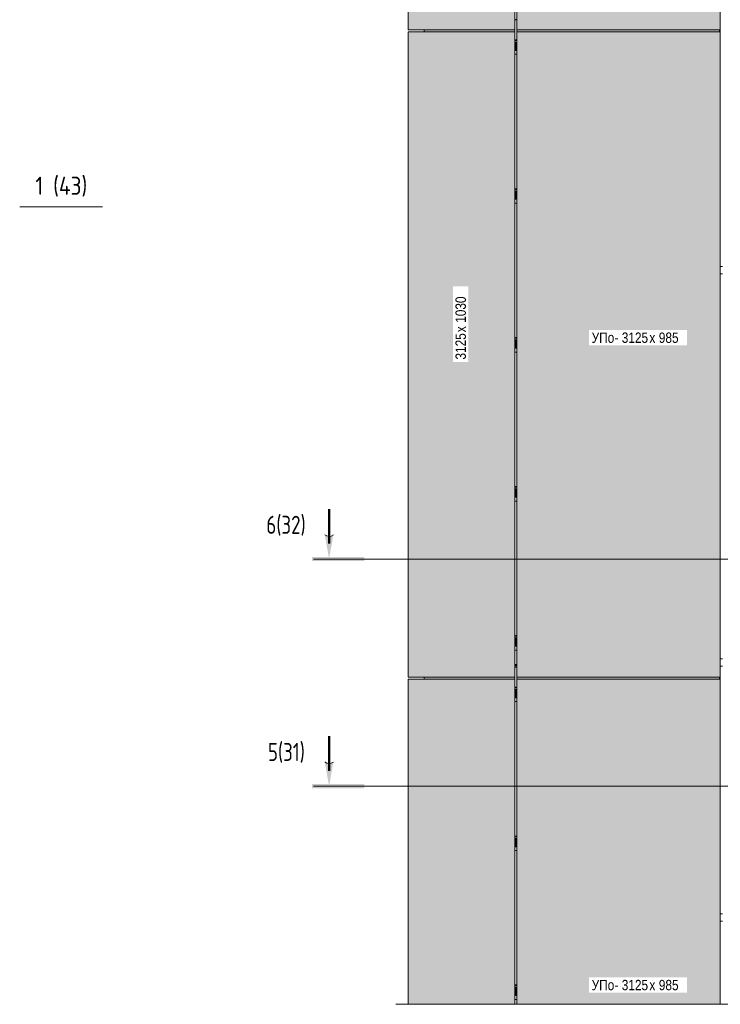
# Model space of a CAD drawing. Header units: millimetres. Extents: x -2868579 to -2846151, y -246116 to 18020.
# Tile 12 of 16: x -2862987 to -2859597, y 9290 to 14059. Entities that reach past the tile are written whole.
import ezdxf

# ---------------------------------------------------------------- set-up
doc = ezdxf.new("R2010")
doc.units = ezdxf.units.MM
for name, color, linetype, lineweight in [('Марки по нескольким категориям', 7, 'Continuous', 9), ('Обобщенные модели', 7, 'Continuous', 18), ('Разрезы', 7, 'Continuous', 9), ('Типовые аннотации', 7, 'Continuous', 18), ('Фрагменты', 7, 'Continuous', 9), ('Элементы узлов', 7, 'Continuous', 18)]:
    doc.layers.add(name, color=color, linetype=linetype, lineweight=lineweight)
doc.styles.add('Arial Narrow', font='ARIALN.TTF', dxfattribs={"height": 49.99999999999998})
doc.styles.add('GOST Common', font='GOST_Common.ttf', dxfattribs={"width": 0.9, "height": 87.5})
doc.styles.add('GOST Common_1', font='GOST_Common.ttf', dxfattribs={"width": 0.8, "height": 87.49999999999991})

# ---------------------------------------------------------------- blocks, each defined once
blk = doc.blocks.new('Прямая форма - 662371-20656914-К1Ф2_ Схема раскладки облицовки1')
at = {"layer": 'Обобщенные модели'}
for p, q in [((-7373088.093256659, 9728.424640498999), (-7373098.57039092, 9728.424640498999)), ((-7373098.57039092, 9693.424640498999), (-7373088.093769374, 9693.424640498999)), ((-7373098.57039092, 9693.424640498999), (-7373088.093769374, 9693.424640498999))]:
    blk.add_line(p, q, dxfattribs=at)
blk = doc.blocks.new('Прямая форма - 839338-20656998-К1Ф2_ Схема раскладки облицовки1')
at = {"layer": 'Обобщенные модели'}
for p, q in [((-7373086.991043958, 12863.424640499), (-7373098.57039092, 12863.424640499)), ((-7373098.57039092, 12828.424640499), (-7373086.990839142, 12828.424640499)), ((-7373086.990839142, 12828.424640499), (-7373098.57039092, 12828.424640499)), ((-7371439.49272242, 12833.73183602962), (-7371439.49272242, 12840.13497417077)), ((-7373036.698922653, 12783.77979894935), (-7373036.698922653, 10973.7736961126)), ((-7373086.990839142, 10963.424640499), (-7373098.57039092, 10963.424640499)), ((-7373086.990839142, 10963.424640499), (-7373098.57039092, 10963.424640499)), ((-7373098.57039092, 10928.424640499), (-7373086.990839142, 10928.424640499))]:
    blk.add_line(p, q, dxfattribs=at)
blk = doc.blocks.new('Корп2_Кассета выпуклая - Корп2_Кассета выпуклая_Цвет DESIGN D2-21297818-К1Ф2_ Схема раскладки облицовки1')
at = {"layer": 'Обобщенные модели', "true_color": 0xf7fbf5}
for points in [[(-7374608.119817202, 10875.13497417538), (-7374093.119817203, 10875.13497417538), (-7374093.119817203, 14000.13497417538), (-7374608.119817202, 14000.13497417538), (-7374608.119817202, 10962.9227255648)], [(-7374107.375953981, 14000.13497417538), (-7374093.119817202, 14000.13497417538), (-7374093.119817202, 14010.13497417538), (-7374531.94779743, 14010.13497417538), (-7374531.94779743, 14000.13497417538), (-7374180.839286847, 14000.13497417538)]]:
    blk.add_hatch(color=7, dxfattribs=at).paths.add_polyline_path(points)
at = {"layer": 'Обобщенные модели'}
for p, q in [((-7374608.119817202, 13998.13497417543), (-7374608.119817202, 14000.13497417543)), ((-7374093.119817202, 14000.13497417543), (-7374608.119817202, 14000.13497417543)), ((-7374608.119817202, 10875.13497417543), (-7374608.119817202, 13998.13497417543)), ((-7374531.94779743, 14010.13497417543), (-7374531.94779743, 14000.13497417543)), ((-7374093.119817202, 14010.13497417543), (-7374093.119817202, 14000.13497417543)), ((-7374093.119817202, 10875.13497417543), (-7374093.119817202, 14000.13497417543)), ((-7374093.119817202, 10875.13497417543), (-7374608.119817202, 10875.13497417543))]:
    blk.add_line(p, q, dxfattribs=at)
blk = doc.blocks.new('HILTI_s_Композит_тип_УПо - Тип УПоБ D2-21298463-К1Ф2_ Схема раскладки облицовки1')
at = {"layer": 'Обобщенные модели', "true_color": 0xf7fbf5}
for points in [[(-7373102.57039092, 14000.13497417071), (-7373102.583190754, 14010.1348436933), (-7374083.570390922, 14010.1349741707), (-7374083.570390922, 14000.13497417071), (-7373152.352626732, 14000.13497417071)], [(-7374083.570390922, 10875.1349741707), (-7373098.570390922, 10875.1349741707), (-7373098.570390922, 14010.1349741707), (-7373102.57039092, 14010.1349741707), (-7373102.57039092, 14000.13497417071), (-7374083.570390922, 14000.13497417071), (-7374083.570390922, 10894.58008805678)]]:
    blk.add_hatch(color=7, dxfattribs=at).paths.add_polyline_path(points)
at = {"layer": 'Обобщенные модели'}
for p, q in [((-7374083.570390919, 14000.13497417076), (-7374083.570390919, 14010.13497417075)), ((-7374083.570390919, 10875.13497417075), (-7374083.570390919, 14000.13497417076)), ((-7374083.570390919, 14000.13497417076), (-7373102.570390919, 14000.13497417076)), ((-7373102.570390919, 14010.13497417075), (-7373102.570390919, 14000.13497417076)), ((-7373098.57039092, 14010.13497417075), (-7373102.570390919, 14010.13497417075)), ((-7373098.57039092, 14010.13497417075), (-7373098.57039092, 10875.13497417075)), ((-7374083.570390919, 10875.13497417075), (-7373098.57039092, 10875.13497417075))]:
    blk.add_line(p, q, dxfattribs=at)
blk = doc.blocks.new('HILTI_s_Композит_тип_УПо - Тип УПоБ D2-V34-К1Ф2_ Схема раскладки облицовки1')
at = {"layer": 'Обобщенные модели', "true_color": 0xf7fbf5}
for points in [[(-7373102.57039092, 10865.1349741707), (-7373102.583190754, 10875.1348436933), (-7374083.570390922, 10875.13497417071), (-7374083.570390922, 10865.1349741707), (-7373152.352626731, 10865.1349741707)], [(-7374083.570390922, 9290.497253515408), (-7373098.570390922, 9290.497253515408), (-7373098.570390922, 10875.1349741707), (-7373102.57039092, 10875.1349741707), (-7373102.57039092, 10865.1349741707), (-7374083.570390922, 10865.1349741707), (-7374083.570390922, 9322.699425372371)]]:
    blk.add_hatch(color=7, dxfattribs=at).paths.add_polyline_path(points)
at = {"layer": 'Обобщенные модели'}
for p, q in [((-7374083.570390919, 10865.13497417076), (-7374083.570390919, 10875.13497417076)), ((-7373102.570390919, 10875.13497417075), (-7373102.570390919, 10865.13497417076)), ((-7373098.57039092, 10875.13497417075), (-7373102.570390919, 10875.13497417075)), ((-7373098.57039092, 10875.13497417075), (-7373098.57039092, 9290.497253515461)), ((-7374083.570390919, 9290.497253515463), (-7374083.570390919, 10865.13497417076)), ((-7374083.570390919, 10865.13497417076), (-7373102.570390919, 10865.13497417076))]:
    blk.add_line(p, q, dxfattribs=at)
blk = doc.blocks.new('Корп2_Кассета выпуклая - Корп2_Кассета выпуклая_Цвет DESIGN D2-V36-К1Ф2_ Схема раскладки облицовки1')
at = {"layer": 'Обобщенные модели', "true_color": 0xf7fbf5}
for points in [[(-7374107.375953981, 10865.13497417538), (-7374093.119817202, 10865.13497417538), (-7374093.119817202, 10875.13497417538), (-7374531.94779743, 10875.13497417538), (-7374531.94779743, 10865.13497417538), (-7374144.107620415, 10865.13497417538)], [(-7374107.375953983, 9290.497253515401), (-7374093.119817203, 9290.497253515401), (-7374093.119817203, 10865.13497417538), (-7374608.119817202, 10865.13497417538), (-7374608.119817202, 9290.497253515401), (-7374144.107620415, 9290.497253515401)]]:
    blk.add_hatch(color=7, dxfattribs=at).paths.add_polyline_path(points)
at = {"layer": 'Обобщенные модели'}
for p, q in [((-7374531.94779743, 10875.13497417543), (-7374531.94779743, 10865.13497417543)), ((-7374093.119817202, 10875.13497417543), (-7374093.119817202, 10865.13497417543)), ((-7374608.119817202, 10863.13497417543), (-7374608.119817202, 10865.13497417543)), ((-7374093.119817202, 10865.13497417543), (-7374608.119817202, 10865.13497417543)), ((-7374608.119817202, 9290.497253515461), (-7374608.119817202, 10863.13497417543)), ((-7374093.119817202, 9290.497253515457), (-7374093.119817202, 10865.13497417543))]:
    blk.add_line(p, q, dxfattribs=at)
blk = doc.blocks.new('HILTI_s_Салазка_MFT-CCF - Салазка MFT-CCF S58-7804795-К1Ф2_ Схема раскладки облицовки1')
at = {"layer": 'Обобщенные модели'}
for p, q in [((-7374093.119817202, 11076.68715386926), (-7374083.570390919, 11076.68715386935)), ((-7374083.570390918, 11073.22305225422), (-7374093.119817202, 11073.22305225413)), ((-7374093.119817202, 11049.66716127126), (-7374089.205127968, 11049.6671612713)), ((-7374089.204848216, 11046.20305965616), (-7374093.119817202, 11046.20305965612)), ((-7374086.204848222, 11049.66716127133), (-7374083.570390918, 11049.66716127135)), ((-7374083.570390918, 11046.20305965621), (-7374086.204848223, 11046.20305965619)), ((-7374093.119817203, 11006.13497234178), (-7374083.570390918, 11006.13497234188))]:
    blk.add_line(p, q, dxfattribs=at)
blk = doc.blocks.new('HILTI_s_Профиль_MFT-RP - Усиленный профиль MFT-RP-58 77x50 L-21565047-К1Ф2_ Схема раскладки облицовки1')
at = {"layer": 'Обобщенные модели', "lineweight": 25}
for p, q in [((-7374093.119817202, 17195.13497233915), (-7374083.570390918, 17195.13497233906)), ((-7374083.570390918, 14070.13497233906), (-7374093.119817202, 14070.13497233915))]:
    blk.add_line(p, q, dxfattribs=at)
blk = doc.blocks.new('HILTI_s_Соединитель_профилей_MFT-RPC - Соединитель профилей MFT-RPC-21017161-К1Ф2_ Схема раскладки облицовки1')
at = {"layer": 'Обобщенные модели', "lineweight": 25}
blk.add_line((-7374093.119817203, 14068.63497233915), (-7374083.570390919, 14068.63497233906), dxfattribs=at)
blk = doc.blocks.new('HILTI_as_Соединитель_MFT-CCU_Заклепка_БезГрафики - Соединитель MFT-CCU Заклепка БезГрафики-21018214-К1Ф2_ Схема раскладки облицовки1')
at = {"layer": 'Обобщенные модели'}
for p, q in [((-7374089.204848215, 11025.13497234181), (-7374089.204848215, 11065.13497234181)), ((-7374088.453237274, 11065.13497234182), (-7374089.204848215, 11065.13497234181)), ((-7374088.453237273, 11025.13497234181), (-7374088.453237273, 11065.13497234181)), ((-7374086.953237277, 11065.13497234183), (-7374088.453237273, 11065.13497234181)), ((-7374086.204848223, 11065.13497234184), (-7374086.953237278, 11065.13497234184)), ((-7374086.953237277, 11065.13497234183), (-7374086.953237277, 11025.13497234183)), ((-7374086.204848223, 11065.13497234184), (-7374086.204848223, 11025.13497234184)), ((-7374089.204848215, 11025.13497234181), (-7374088.453237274, 11025.13497234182)), ((-7374088.453237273, 11025.13497234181), (-7374086.953237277, 11025.13497234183)), ((-7374086.953237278, 11025.13497234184), (-7374086.204848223, 11025.13497234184))]:
    blk.add_line(p, q, dxfattribs=at)
blk = doc.blocks.new('HILTI_s_Профиль_MFT-RP - Усиленный профиль MFT-RP-58 77x50 L-V38-К1Ф2_ Схема раскладки облицовки1')
at = {"layer": 'Обобщенные модели', "lineweight": 25}
blk.add_line((-7374093.119817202, 10925.13497233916), (-7374083.570390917, 10925.13497233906), dxfattribs=at)
blk = doc.blocks.new('HILTI_Линия_Разрыва - Тип 1-21005155-К1Ф2_ Схема раскладки облицовки1')
at = {"layer": 'Элементы узлов'}
for p, q in [((-7374593.199327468, 9290.497253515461), (-7372670.699327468, 9290.497253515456)), ((-7372615.044991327, 9290.497253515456), (-7370843.199327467, 9290.49725351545))]:
    blk.add_line(p, q, dxfattribs=at)
blk = doc.blocks.new('Разрез - С номером листа-6393827-К1Ф2_ Схема раскладки облицовки')
at = {"layer": 'Фрагменты'}
blk.add_line((-2862987.483345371, 13151.77763081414), (-2862587.483345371, 13151.77763081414), dxfattribs=at)
blk = doc.blocks.new('Разрез - Номер узла и лист сзади-1554475-К1Ф2_ Схема раскладки облицовки1')
at = {"layer": 'Разрезы'}
h = blk.add_hatch(color=256, dxfattribs=at)
edge = h.paths.add_edge_path()
edge.add_line((-7375012.248375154, 11564.7088592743), (-7374991.477422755, 11446.91093455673))
edge.add_line((-7374991.477422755, 11446.91093455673), (-7374970.871008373, 11563.77571780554))
edge.add_arc((-7374991.038777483, 11587.34067392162), 31.01686747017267, 226.8580255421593, 310.5581461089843, ccw=False)
blk.add_hatch(color=256, dxfattribs=at).paths.add_polyline_path([(-7374821.538456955, 11436.81404169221), (-7374821.538456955, 11456.7546825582), (-7375074.809409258, 11456.7546825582), (-7375074.809409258, 11436.81404169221)])
at = {"layer": 'Разрезы', "lineweight": 50}
blk.add_line((-7374991.477422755, 11521.91093455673), (-7374991.477422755, 11688.49356283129), dxfattribs=at)
at = {"layer": 'Разрезы'}
blk.add_arc((-7374991.038777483, 11587.34067392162), 31.01686747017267, 226.8580255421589, 310.5581461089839, dxfattribs=at)

msp = doc.modelspace()

# ---------------------------------------------------------------- linework, layer by layer
at = {"layer": 'Разрезы'}
for p, q in [((-2861565.257329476, 11446.91093455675), (-2859038.972469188, 11446.91093455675)), ((-2861565.257329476, 10346.91093455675), (-2859038.972469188, 10346.91093455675))]:
    msp.add_line(p, q, dxfattribs=at)
at = {"layer": 'Типовые аннотации', "lineweight": 9}
msp.add_line((-2861091.979234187, 9290.497253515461), (-2861166.979234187, 9290.497253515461), dxfattribs=at)

# ---------------------------------------------------------------- block references
at = {"layer": 'Обобщенные модели'}
for name, p in [('Корп2_Кассета выпуклая - Корп2_Кассета выпуклая_Цвет DESIGN D2-21297818-К1Ф2_ Схема раскладки облицовки1', (4513501.220093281, 3135.000000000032)), ('HILTI_s_Композит_тип_УПо - Тип УПоБ D2-21298463-К1Ф2_ Схема раскладки облицовки1', (4513501.220093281, 3135.000000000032)), ('HILTI_s_Профиль_MFT-RP - Усиленный профиль MFT-RP-58 77x50 L-21565047-К1Ф2_ Схема раскладки облицовки1', (4513501.220093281, -3135.000000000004)), ('Корп2_Кассета выпуклая - Корп2_Кассета выпуклая_Цвет DESIGN D2-21297818-К1Ф2_ Схема раскладки облицовки1', (4513501.220093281, 0)), ('HILTI_s_Композит_тип_УПо - Тип УПоБ D2-21298463-К1Ф2_ Схема раскладки облицовки1', (4513501.220093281, 0)), ('HILTI_s_Салазка_MFT-CCF - Салазка MFT-CCF S58-7804795-К1Ф2_ Схема раскладки облицовки1', (4513501.220093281, 2885.000002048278)), ('HILTI_as_Соединитель_MFT-CCU_Заклепка_БезГрафики - Соединитель MFT-CCU Заклепка БезГрафики-21018214-К1Ф2_ Схема раскладки облицовки1', (4513501.220093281, 2885.000002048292)), ('HILTI_s_Салазка_MFT-CCF - Салазка MFT-CCF S58-7804795-К1Ф2_ Схема раскладки облицовки1', (4513501.220093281, 2163.750001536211)), ('HILTI_as_Соединитель_MFT-CCU_Заклепка_БезГрафики - Соединитель MFT-CCU Заклепка БезГрафики-21018214-К1Ф2_ Схема раскладки облицовки1', (4513501.220093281, 2163.750001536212)), ('Прямая форма - 839338-20656998-К1Ф2_ Схема раскладки облицовки1', (4513501.220093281, 0)), ('HILTI_s_Салазка_MFT-CCF - Салазка MFT-CCF S58-7804795-К1Ф2_ Схема раскладки облицовки1', (4513501.220093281, 1442.50000102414)), ('HILTI_as_Соединитель_MFT-CCU_Заклепка_БезГрафики - Соединитель MFT-CCU Заклепка БезГрафики-21018214-К1Ф2_ Схема раскладки облицовки1', (4513501.220093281, 1442.500001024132)), ('HILTI_s_Салазка_MFT-CCF - Салазка MFT-CCF S58-7804795-К1Ф2_ Схема раскладки облицовки1', (4513501.220093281, 721.2500005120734)), ('HILTI_as_Соединитель_MFT-CCU_Заклепка_БезГрафики - Соединитель MFT-CCU Заклепка БезГрафики-21018214-К1Ф2_ Схема раскладки облицовки1', (4513501.220093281, 721.250000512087)), ('HILTI_s_Салазка_MFT-CCF - Салазка MFT-CCF S58-7804795-К1Ф2_ Схема раскладки облицовки1', (4513501.220093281, 0)), ('HILTI_as_Соединитель_MFT-CCU_Заклепка_БезГрафики - Соединитель MFT-CCU Заклепка БезГрафики-21018214-К1Ф2_ Схема раскладки облицовки1', (4513501.220093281, 0)), ('HILTI_s_Соединитель_профилей_MFT-RPC - Соединитель профилей MFT-RPC-21017161-К1Ф2_ Схема раскладки облицовки1', (4513501.220093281, -3134.999999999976)), ('HILTI_s_Профиль_MFT-RP - Усиленный профиль MFT-RP-58 77x50 L-V38-К1Ф2_ Схема раскладки облицовки1', (4513501.220093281, 0)), ('Корп2_Кассета выпуклая - Корп2_Кассета выпуклая_Цвет DESIGN D2-V36-К1Ф2_ Схема раскладки облицовки1', (4513501.220093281, 0)), ('HILTI_s_Композит_тип_УПо - Тип УПоБ D2-V34-К1Ф2_ Схема раскладки облицовки1', (4513501.220093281, 0)), ('HILTI_s_Салазка_MFT-CCF - Салазка MFT-CCF S58-7804795-К1Ф2_ Схема раскладки облицовки1', (4513501.220093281, -249.9999979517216)), ('HILTI_as_Соединитель_MFT-CCU_Заклепка_БезГрафики - Соединитель MFT-CCU Заклепка БезГрафики-21018214-К1Ф2_ Схема раскладки облицовки1', (4513501.220093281, -249.9999979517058)), ('HILTI_s_Салазка_MFT-CCF - Салазка MFT-CCF S58-7804795-К1Ф2_ Схема раскладки облицовки1', (4513501.220093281, -971.2499984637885)), ('HILTI_as_Соединитель_MFT-CCU_Заклепка_БезГрафики - Соединитель MFT-CCU Заклепка БезГрафики-21018214-К1Ф2_ Схема раскладки облицовки1', (4513501.220093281, -971.2499984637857)), ('Прямая форма - 662371-20656914-К1Ф2_ Схема раскладки облицовки1', (4513501.220093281, 0)), ('HILTI_s_Салазка_MFT-CCF - Салазка MFT-CCF S58-7804795-К1Ф2_ Схема раскладки облицовки1', (4513501.220093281, -1692.499998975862)), ('HILTI_as_Соединитель_MFT-CCU_Заклепка_БезГрафики - Соединитель MFT-CCU Заклепка БезГрафики-21018214-К1Ф2_ Схема раскладки облицовки1', (4513501.220093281, -1692.499998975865))]:
    msp.add_blockref(name, p, dxfattribs=at)
at = {"layer": 'Разрезы'}
for p in [(4513501.220093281, 0), (4513501.220093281, -1099.999999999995)]:
    msp.add_blockref('Разрез - Номер узла и лист сзади-1554475-К1Ф2_ Схема раскладки облицовки1', p, dxfattribs=at)
at = {"layer": 'Фрагменты'}
msp.add_blockref('Разрез - С номером листа-6393827-К1Ф2_ Схема раскладки облицовки', (0, 0), dxfattribs=at)
at = {"layer": 'Элементы узлов'}
msp.add_blockref('HILTI_Линия_Разрыва - Тип 1-21005155-К1Ф2_ Схема раскладки облицовки1', (4513501.220093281, 0), dxfattribs=at)

# ---------------------------------------------------------------- texts
at = {"layer": 'Разрезы', "char_height": 87.49999999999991, "attachment_point": 1, "style": 'GOST Common_1'}
for s, insert, width in [('6(32)', (-2861794.149947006, 11656.28760127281), 248.5231249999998), ('5(31)', (-2861786.249947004, 10556.28760127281), 229.2826249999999)]:
    msp.add_mtext(s, dxfattribs=dict(at, insert=insert, width=width))
at = {"layer": 'Фрагменты', "insert": (-2862911.144276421, 13298.27041337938), "char_height": 87.49999999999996, "width": 299.4302812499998, "attachment_point": 1, "style": 'GOST Common'}
msp.add_mtext('1 (43)', dxfattribs=at)

# ---------------------------------------------------------------- next in the draw order: texts
at = {"layer": 'Марки по нескольким категориям', "insert": (-2860878.413115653, 12412.99594674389), "char_height": 49.99999999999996, "width": 160.3374999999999, "attachment_point": 1, "rotation": 90, "style": 'Arial Narrow', "bg_fill": 3, "box_fill_scale": 1.25, "bg_fill_color": 256, "bg_fill_true_color": 13158600, "bg_fill_transparency": 0}
msp.add_mtext('3125', dxfattribs=at)
at = {"layer": 'Марки по нескольким категориям', "char_height": 49.99999999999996, "width": 134.2826562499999, "attachment_point": 1, "style": 'Arial Narrow', "bg_fill": 3, "box_fill_scale": 1.25, "bg_fill_color": 256, "bg_fill_true_color": 13158600, "bg_fill_transparency": 0}
for insert in [(-2860219.614325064, 12543.77651045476), (-2860219.614325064, 9408.776510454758)]:
    msp.add_mtext('УПо', dxfattribs=dict(at, insert=insert))

# ---------------------------------------------------------------- next in the draw order: texts
at = {"layer": 'Марки по нескольким категориям', "insert": (-2860878.413115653, 12545.28761341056), "char_height": 49.99999999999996, "width": 36.07593749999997, "attachment_point": 1, "rotation": 90, "style": 'Arial Narrow', "bg_fill": 3, "box_fill_scale": 1.25, "bg_fill_color": 256, "bg_fill_true_color": 13158600, "bg_fill_transparency": 0}
msp.add_mtext('\\fArial Narrow|b0|i0|c204|p34|;х', dxfattribs=at)
at = {"layer": 'Марки по нескольким категориям', "char_height": 49.99999999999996, "width": 204.4303124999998, "attachment_point": 1, "style": 'Arial Narrow', "bg_fill": 3, "box_fill_scale": 1.25, "bg_fill_color": 256, "bg_fill_true_color": 13158600, "bg_fill_transparency": 0}
for insert in [(-2860108.820054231, 12543.77651045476), (-2860108.820054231, 9408.776510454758)]:
    msp.add_mtext('- 3125', dxfattribs=dict(at, insert=insert))

# ---------------------------------------------------------------- next in the draw order: texts
at = {"layer": 'Марки по нескольким категориям', "insert": (-2860878.413115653, 12575.05323841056), "char_height": 49.99999999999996, "width": 180.3796874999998, "attachment_point": 1, "rotation": 90, "style": 'Arial Narrow', "bg_fill": 3, "box_fill_scale": 1.25, "bg_fill_color": 256, "bg_fill_true_color": 13158600, "bg_fill_transparency": 0}
msp.add_mtext(' 1030', dxfattribs=at)
at = {"layer": 'Марки по нескольким категориям', "char_height": 49.99999999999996, "width": 36.07593749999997, "attachment_point": 1, "style": 'Arial Narrow', "bg_fill": 3, "box_fill_scale": 1.25, "bg_fill_color": 256, "bg_fill_true_color": 13158600, "bg_fill_transparency": 0}
for insert in [(-2859940.148179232, 12543.77651045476), (-2859940.148179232, 9408.776510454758)]:
    msp.add_mtext('\\fArial Narrow|b0|i0|c204|p34|;х', dxfattribs=dict(at, insert=insert))

# ---------------------------------------------------------------- next in the draw order: texts
at = {"layer": 'Марки по нескольким категориям', "char_height": 49.99999999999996, "width": 140.2953124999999, "attachment_point": 1, "style": 'Arial Narrow', "bg_fill": 3, "box_fill_scale": 1.25, "bg_fill_color": 256, "bg_fill_true_color": 13158600, "bg_fill_transparency": 0}
for insert in [(-2859910.382554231, 12543.77651045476), (-2859910.382554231, 9408.776510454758)]:
    msp.add_mtext(' 985', dxfattribs=dict(at, insert=insert))

doc.saveas('drawing.dxf')
